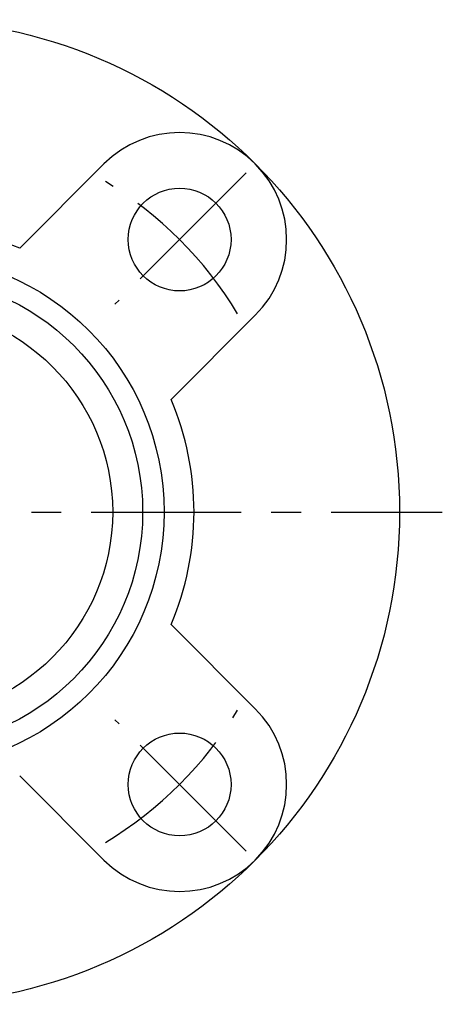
# Model space of a CAD drawing. Extents: x -62 to 142, y -62 to 142.
# Tile 7 of 9: x 13 to 62, y -58 to 58. Entities that reach past the tile are written whole.
import ezdxf

# ---------------------------------------------------------------- set-up
doc = ezdxf.new("R2010")
doc.units = 0
doc.header["$LTSCALE"] = 14
doc.linetypes.add('CENTER', pattern=[2, 1.25, -0.25, 0.25, -0.25])
doc.layers.get('0').update_dxf_attribs({"linetype": 'CONTINUOUS'})
doc.layers.add('CENTER', color=1, linetype='CENTER')

msp = doc.modelspace()

# ---------------------------------------------------------------- linework, layer by layer
for p, q in [((22.98, 40.66), (13.14, 30.82)), ((40.66, 22.98), (30.82, 13.14)), ((40.66, -22.98), (30.82, -13.14)), ((22.98, -40.66), (13.14, -30.82))]:
    msp.add_line(p, q)
for centre, radius in [((0, 0), 57.5), ((31.82, 31.82), 6), ((0, 0), 30), ((0, 0), 27.5), ((0, 0), 24), ((31.82, -31.82), 6)]:
    msp.add_circle(centre, radius)
for centre, radius, start, end in [((31.82, 31.82), 12.5, 315, 135), ((0, 0), 33.5, 66.909, 113.091), ((0, 0), 33.5, 336.909, 23.091), ((31.82, -31.82), 12.5, 225, 45)]:
    msp.add_arc(centre, radius, start, end)
at = {"layer": 'CENTER'}
for p, q in [((39.6, 39.6), (24.27, 24.27)), ((-62.5, 0), (62.5, 0)), ((39.6, -39.6), (24.27, -24.27))]:
    msp.add_line(p, q, dxfattribs=at)
for start, end in [(30.9593, 59.0407), (300.9593, 329.0407)]:
    msp.add_arc((0, 0), 45, start, end, dxfattribs=at)

doc.saveas('drawing.dxf')
